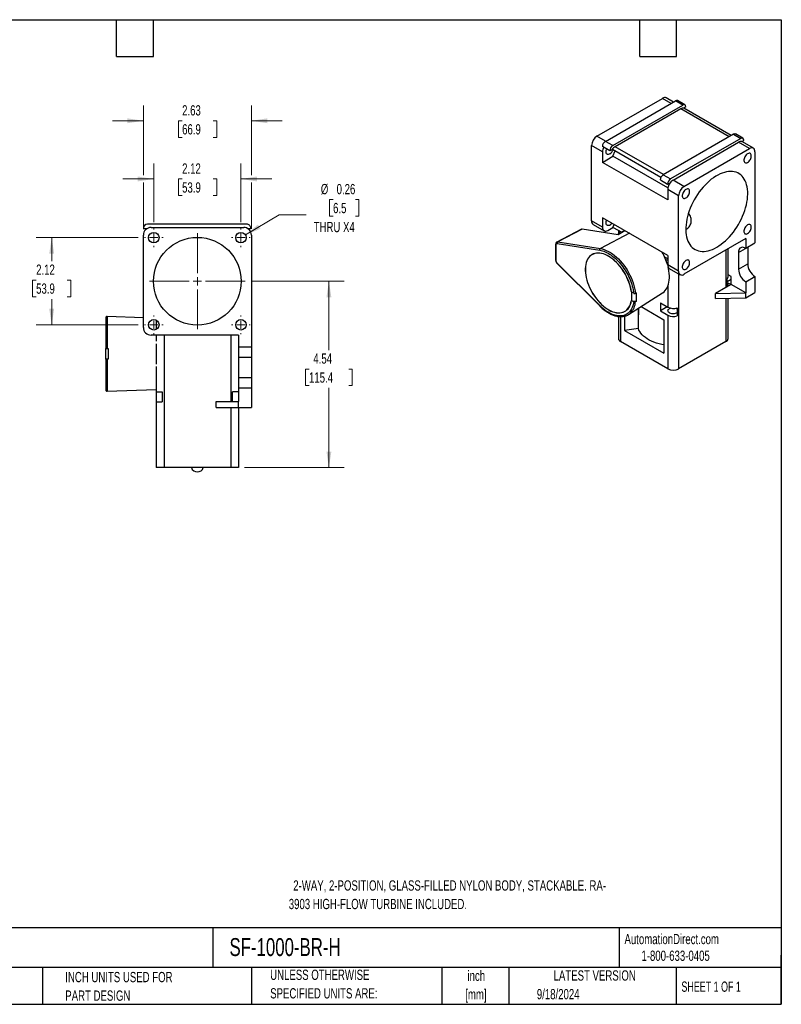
# Model space of a CAD drawing. Header units: inches. Extents: x 0.7 to 32.2, y 0.7 to 24.8.
# Tile 2 of 2: x 13.7 to 32.2, y 0.7 to 24.8. Entities that reach past the tile are written whole.
import ezdxf

# ---------------------------------------------------------------- set-up
doc = ezdxf.new("R2010")
doc.units = ezdxf.units.IN
doc.header["$LTSCALE"] = 3
doc.header["$MEASUREMENT"] = 0
doc.layers.add('TEXT', color=140, linetype='Continuous', lineweight=25)
doc.styles.add('SLDTEXTSTYLE0', font='TXT', dxfattribs={"width": 0.7})
doc.styles.add('SLDTEXTSTYLE1', font='TXT', dxfattribs={"width": 0.65})
doc.dimstyles.new('SLDDIMSTYLE1', dxfattribs={"dimtxt": 0.254883, "dimasz": 0.39, "dimexe": 0, "dimexo": 0.0625, "dimgap": 0.063721, "dimtad": 0, "dimtih": 1, "dimtoh": 1, "dimrnd": 1e-09, "dimzin": 12, "dimdsep": 46, "dimtxsty": 'SLDTEXTSTYLE0', "dimsah": 1, "dimcen": 0.09, "dimadec": 0, "dimazin": 3, "dimtfac": 1, "dimtofl": 0, "dimtmove": 0, "dimatfit": 3, "dimfxl": 0, "dimfrac": 2, "dimtolj": 1, "dimtzin": 12, "dimarcsym": 0})
doc.dimstyles.new('SLDDIMSTYLE2', dxfattribs={"dimtxt": 0.254883, "dimasz": 0.39, "dimexe": 0, "dimexo": 0.0625, "dimgap": 0.063721, "dimtad": 0, "dimtih": 1, "dimtoh": 1, "dimrnd": 1e-09, "dimzin": 12, "dimdsep": 46, "dimtxsty": 'SLDTEXTSTYLE0', "dimsah": 1, "dimcen": 0.09, "dimadec": 0, "dimazin": 3, "dimtfac": 1, "dimtmove": 0, "dimatfit": 0, "dimfxl": 0, "dimfrac": 2, "dimtolj": 1, "dimtzin": 12, "dimarcsym": 0})
doc.dimstyles.new('SLDDIMSTYLE3', dxfattribs={"dimtxt": 0.254883, "dimasz": 0.39, "dimexe": 0, "dimexo": 0.0625, "dimgap": 0.063721, "dimtad": 0, "dimtih": 1, "dimtoh": 1, "dimrnd": 1e-09, "dimdsep": 46, "dimtxsty": 'SLDTEXTSTYLE0', "dimsah": 1, "dimcen": 0, "dimadec": 0, "dimazin": 2, "dimtfac": 1, "dimtofl": 0, "dimtmove": 0, "dimatfit": 3, "dimfxl": 0, "dimfrac": 2, "dimtolj": 1, "dimtzin": 12, "dimarcsym": 0})

# ---------------------------------------------------------------- blocks, each defined once
blk = doc.blocks.new('_D_3')
at = {"color": 7, "linetype": 'Continuous', "lineweight": 0}
for p, q in [((16.581, 19.437), (14.097, 19.437)), ((14.472, 19.437), (14.472, 18.865)), ((14.093, 18.403), (14.007, 18.403)), ((14.007, 18.403), (14.007, 17.998)), ((14.85, 18.403), (14.936, 18.403)), ((14.936, 18.403), (14.936, 17.998)), ((14.007, 17.998), (14.093, 17.998)), ((14.472, 17.313), (14.472, 17.941)), ((14.936, 17.998), (14.85, 17.998)), ((16.581, 17.313), (14.097, 17.313))]:
    blk.add_line(p, q, dxfattribs=at)
at = {"color": 7, "linetype": 'Continuous', "lineweight": 18}
for points in [[(14.472, 19.437), (14.412, 19.047), (14.532, 19.047)], [(14.472, 17.313), (14.532, 17.703), (14.412, 17.703)]]:
    blk.add_solid(points, dxfattribs=at)
at = {"color": 7, "linetype": 'Continuous', "lineweight": 18, "char_height": 0.25, "attachment_point": 1, "style": 'SLDTEXTSTYLE0'}
for s, insert in [('2.12', (14.093, 18.782)), ('53.9', (14.093, 18.32))]:
    blk.add_mtext(s, dxfattribs=dict(at, insert=insert))
blk = doc.blocks.new('_D_4')
at = {"color": 7, "linetype": 'Continuous', "lineweight": 0}
for p, q in [((16.959, 19.815), (16.959, 21.243)), ((19.083, 19.815), (19.083, 21.243)), ((16.959, 20.868), (16.209, 20.868)), ((17.65, 20.868), (17.565, 20.868)), ((17.565, 20.868), (17.565, 20.463)), ((18.408, 20.868), (18.493, 20.868)), ((18.493, 20.868), (18.493, 20.463)), ((19.083, 20.868), (19.833, 20.868)), ((17.565, 20.463), (17.65, 20.463)), ((18.493, 20.463), (18.408, 20.463))]:
    blk.add_line(p, q, dxfattribs=at)
at = {"color": 7, "linetype": 'Continuous', "lineweight": 18}
for points in [[(16.959, 20.868), (16.569, 20.928), (16.569, 20.808)], [(19.083, 20.868), (19.473, 20.808), (19.473, 20.928)]]:
    blk.add_solid(points, dxfattribs=at)
at = {"color": 7, "linetype": 'Continuous', "lineweight": 18, "char_height": 0.25, "attachment_point": 1, "style": 'SLDTEXTSTYLE0'}
for s, insert in [('2.12', (17.65, 21.248)), ('53.9', (17.65, 20.785))]:
    blk.add_mtext(s, dxfattribs=dict(at, insert=insert))
blk = doc.blocks.new('_D_5')
at = {"color": 7, "linetype": 'Continuous', "lineweight": 0}
for p, q in [((16.705, 20.958), (16.705, 22.661)), ((19.337, 20.958), (19.337, 22.661)), ((16.705, 22.286), (15.955, 22.286)), ((17.65, 22.286), (17.565, 22.286)), ((17.565, 22.286), (17.565, 21.88)), ((18.408, 22.286), (18.493, 22.286)), ((18.493, 22.286), (18.493, 21.88)), ((19.337, 22.286), (20.087, 22.286)), ((17.565, 21.88), (17.65, 21.88)), ((18.493, 21.88), (18.408, 21.88)), ((16.705, 19.648), (16.705, 20.778)), ((19.337, 19.65), (19.337, 20.778))]:
    blk.add_line(p, q, dxfattribs=at)
at = {"color": 7, "linetype": 'Continuous', "lineweight": 18}
for points in [[(16.705, 22.286), (16.315, 22.346), (16.315, 22.226)], [(19.337, 22.286), (19.727, 22.226), (19.727, 22.346)]]:
    blk.add_solid(points, dxfattribs=at)
at = {"color": 7, "linetype": 'Continuous', "lineweight": 18, "char_height": 0.25, "attachment_point": 1, "style": 'SLDTEXTSTYLE0'}
for s, insert in [('2.63', (17.65, 22.665)), ('66.9', (17.65, 22.203))]:
    blk.add_mtext(s, dxfattribs=dict(at, insert=insert))
blk = doc.blocks.new('_D_6')
at = {"color": 7, "linetype": 'Continuous', "lineweight": 0}
for p, q in [((19.339, 18.375), (21.602, 18.375)), ((21.227, 18.375), (21.227, 16.698)), ((20.742, 16.235), (20.657, 16.235)), ((20.657, 16.235), (20.657, 15.83)), ((21.712, 16.235), (21.797, 16.235)), ((21.797, 16.235), (21.797, 15.83)), ((20.657, 15.83), (20.742, 15.83)), ((21.227, 13.833), (21.227, 15.773)), ((21.797, 15.83), (21.712, 15.83)), ((19.171, 13.833), (21.602, 13.833))]:
    blk.add_line(p, q, dxfattribs=at)
at = {"color": 7, "linetype": 'Continuous', "lineweight": 18}
for points in [[(21.227, 18.375), (21.167, 17.985), (21.287, 17.985)], [(21.227, 13.833), (21.287, 14.223), (21.167, 14.223)]]:
    blk.add_solid(points, dxfattribs=at)
at = {"color": 7, "linetype": 'Continuous', "lineweight": 18, "char_height": 0.25, "attachment_point": 1, "style": 'SLDTEXTSTYLE0'}
for s, insert in [('4.54', (20.848, 16.615)), ('115.4', (20.742, 16.153))]:
    blk.add_mtext(s, dxfattribs=dict(at, insert=insert))
blk = doc.blocks.new('_D_7')
at = {"color": 7, "linetype": 'Continuous', "lineweight": 0}
for p, q in [((21.328, 20.366), (21.243, 20.366)), ((21.243, 20.366), (21.243, 19.961)), ((21.874, 20.366), (21.959, 20.366)), ((21.959, 20.366), (21.959, 19.961)), ((19.193, 19.503), (20.013, 19.996)), ((20.013, 19.996), (20.669, 19.996)), ((21.243, 19.961), (21.328, 19.961)), ((21.959, 19.961), (21.874, 19.961))]:
    blk.add_line(p, q, dxfattribs=at)
at = {"color": 7, "linetype": 'Continuous', "lineweight": 18}
blk.add_solid([(19.193, 19.503), (19.558, 19.653), (19.496, 19.756)], dxfattribs=at)
at = {"color": 7, "linetype": 'Continuous', "lineweight": 18, "char_height": 0.25, "attachment_point": 1, "style": 'SLDTEXTSTYLE0'}
for s, insert in [('%%c', (21.03, 20.746)), ('0.26', (21.415, 20.746)), ('6.5', (21.328, 20.284)), ('THRU X4', (20.856, 19.821))]:
    blk.add_mtext(s, dxfattribs=dict(at, insert=insert))
blk = doc.blocks.new('SW_CENTERMARKSYMBOL_0')
at = {"color": 0, "linetype": 'Continuous', "lineweight": 18}
for p, q in [((-0.2, 0), (-0.228, 0)), ((0, 0), (-0.1, 0)), ((0, 0.2), (0, 0.228)), ((0, 0), (0, 0.1)), ((0, 0), (0, -0.1)), ((0, 0), (0.1, 0)), ((0.2, 0), (0.228, 0)), ((0, -0.2), (0, -0.228))]:
    blk.add_line(p, q, dxfattribs=at)
blk = doc.blocks.new('SW_CENTERMARKSYMBOL_1')
at = {"color": 0, "linetype": 'Continuous', "lineweight": 18}
for p, q in [((-0.2, 0), (-0.228, 0)), ((0, 0), (-0.1, 0)), ((0, 0.2), (0, 0.228)), ((0, 0), (0, 0.1)), ((0, 0), (0, -0.1)), ((0, 0), (0.1, 0)), ((0.2, 0), (0.228, 0)), ((0, -0.2), (0, -0.228))]:
    blk.add_line(p, q, dxfattribs=at)
blk = doc.blocks.new('SW_CENTERMARKSYMBOL_2')
at = {"color": 0, "linetype": 'Continuous', "lineweight": 18}
for p, q in [((-0.2, 0), (-0.228, 0)), ((0, 0), (-0.1, 0)), ((0, 0.2), (0, 0.228)), ((0, 0), (0, 0.1)), ((0, 0), (0, -0.1)), ((0, 0), (0.1, 0)), ((0.2, 0), (0.228, 0)), ((0, -0.2), (0, -0.228))]:
    blk.add_line(p, q, dxfattribs=at)
blk = doc.blocks.new('SW_CENTERMARKSYMBOL_3')
at = {"color": 0, "linetype": 'Continuous', "lineweight": 18}
for p, q in [((-0.2, 0), (-0.228, 0)), ((0, 0), (-0.1, 0)), ((0, 0.2), (0, 0.228)), ((0, 0), (0, 0.1)), ((0, 0), (0, -0.1)), ((0, 0), (0.1, 0)), ((0.2, 0), (0.228, 0)), ((0, -0.2), (0, -0.228))]:
    blk.add_line(p, q, dxfattribs=at)
blk = doc.blocks.new('SW_CENTERMARKSYMBOL_4')
at = {"color": 0, "linetype": 'Continuous', "lineweight": 18}
for p, q in [((0, 0.2), (0, 1.168)), ((-0.2, 0), (-1.168, 0)), ((0, 0), (-0.1, 0)), ((0, 0), (0, 0.1)), ((0, 0), (0, -0.1)), ((0, 0), (0.1, 0)), ((0.2, 0), (1.168, 0)), ((0, -0.2), (0, -1.168))]:
    blk.add_line(p, q, dxfattribs=at)

msp = doc.modelspace()

# ---------------------------------------------------------------- linework, layer by layer
for p, q in [((27.758, 21.91), (29.354, 22.833)), ((29.566, 22.711), (29.354, 22.833)), ((29.621, 22.743), (29.448, 22.843)), ((27.963, 21.784), (29.674, 22.773)), ((28.141, 21.681), (29.852, 22.67)), ((29.799, 22.577), (28.202, 21.654)), ((29.852, 22.67), (29.674, 22.773)), ((29.902, 22.675), (29.724, 22.778)), ((30.977, 21.897), (29.799, 22.577)), ((29.923, 22.624), (29.871, 22.594)), ((31.028, 21.926), (29.871, 22.594)), ((29.923, 22.629), (29.923, 22.624)), ((27.97, 21.788), (27.758, 21.91)), ((31.084, 21.959), (29.373, 20.969)), ((31.263, 21.856), (29.551, 20.867)), ((31.084, 21.959), (31.263, 21.856)), ((31.313, 21.861), (31.134, 21.964)), ((27.626, 19.845), (27.626, 21.681)), ((27.891, 21.528), (27.626, 21.681)), ((28.07, 21.558), (27.892, 21.661)), ((27.892, 21.657), (27.892, 21.661)), ((28.07, 21.554), (27.892, 21.657)), ((28.141, 21.681), (27.963, 21.784)), ((29.38, 20.973), (28.202, 21.654)), ((29.613, 20.839), (31.21, 21.762)), ((29.879, 20.685), (31.476, 21.609)), ((31.476, 21.609), (31.21, 21.762)), ((31.281, 21.779), (31.333, 21.809)), ((31.282, 21.779), (31.281, 21.779)), ((31.569, 21.618), (31.304, 21.771)), ((31.333, 21.809), (31.333, 21.815)), ((27.891, 21.528), (27.891, 21.273)), ((27.891, 21.273), (28.148, 21.421)), ((28.133, 21.59), (28.07, 21.554)), ((28.07, 21.554), (28.07, 21.558)), ((29.318, 20.906), (28.133, 21.59)), ((28.148, 21.421), (28.198, 21.552)), ((29.486, 20.649), (28.148, 21.421)), ((31.608, 21.532), (31.608, 19.307)), ((29.482, 20.355), (27.891, 21.273)), ((29.373, 20.969), (29.551, 20.867)), ((29.303, 20.847), (29.481, 20.744)), ((29.303, 20.847), (29.303, 20.843)), ((29.303, 20.843), (29.481, 20.74)), ((29.481, 20.74), (29.543, 20.776)), ((29.481, 20.744), (29.481, 20.74)), ((29.544, 20.775), (29.543, 20.776)), ((29.879, 20.685), (29.613, 20.839)), ((29.747, 20.457), (29.482, 20.61)), ((29.482, 20.61), (29.482, 20.355)), ((29.747, 18.62), (29.747, 20.457)), ((29.482, 19.005), (27.891, 19.923)), ((27.891, 19.923), (27.891, 19.692)), ((19.225, 19.764), (16.805, 19.762)), ((16.892, 19.685), (19.15, 19.687)), ((27.891, 19.692), (27.626, 19.845)), ((27.664, 19.759), (27.93, 19.606)), ((28.023, 19.615), (28.148, 19.687)), ((28.148, 19.687), (28.176, 19.759)), ((28.281, 19.61), (28.148, 19.687)), ((16.705, 19.662), (16.705, 19.657)), ((16.705, 19.657), (16.794, 19.657)), ((16.705, 17.249), (16.705, 19.498)), ((19.252, 19.657), (19.325, 19.657)), ((19.325, 19.657), (19.325, 19.664)), ((19.337, 19.5), (19.337, 16.775)), ((27.38, 19.642), (26.782, 19.33)), ((27.395, 19.645), (26.804, 19.334)), ((28.278, 19.506), (27.395, 19.645)), ((28.549, 19.543), (27.841, 19.171)), ((28.432, 19.611), (28.255, 19.51)), ((28.28, 19.61), (28.28, 19.524)), ((28.355, 19.567), (28.281, 19.61)), ((26.752, 19.275), (26.752, 18.891)), ((26.761, 18.879), (26.761, 19.263)), ((26.79, 19.294), (27.826, 19.131)), ((26.804, 19.334), (27.841, 19.171)), ((31.385, 19.413), (29.879, 18.544)), ((31.208, 19.076), (31.431, 19.205)), ((31.385, 19.413), (31.385, 19.178)), ((31.385, 19.178), (31.608, 19.307)), ((31.431, 19.205), (31.431, 18.797)), ((29.482, 19.005), (29.482, 18.773)), ((30.898, 19.132), (30.898, 18.219)), ((30.953, 18.484), (30.953, 19.164)), ((31.208, 19.076), (31.208, 18.668)), ((27.826, 17.781), (26.79, 18.815)), ((26.79, 18.806), (27.826, 17.772)), ((29.482, 18.917), (29.411, 18.958)), ((29.482, 18.878), (29.432, 18.907)), ((29.747, 18.62), (29.482, 18.773)), ((31.208, 18.668), (31.431, 18.797)), ((29.521, 18.687), (29.786, 18.534)), ((29.749, 18.555), (29.749, 16.24)), ((31.027, 18.487), (30.953, 18.529)), ((31.027, 18.293), (31.027, 18.487)), ((31.385, 18.362), (31.608, 18.491)), ((31.608, 18.491), (31.608, 18.1)), ((29.484, 18.254), (29.484, 17.744)), ((31.031, 18.296), (30.898, 18.219)), ((30.928, 18.236), (30.928, 18.429)), ((30.928, 18.371), (31.027, 18.429)), ((30.928, 18.348), (31.025, 18.292)), ((30.953, 18.251), (30.953, 18.288)), ((31.385, 18.092), (31.031, 18.296)), ((31.385, 18.362), (31.385, 18.092)), ((28.527, 17.564), (29.354, 18.09)), ((28.655, 18.082), (28.596, 18.116)), ((28.598, 18.115), (28.605, 18.111)), ((28.698, 18.082), (28.718, 18.095)), ((30.898, 18.219), (30.646, 18.074)), ((30.646, 18.074), (31.385, 18.092)), ((30.646, 17.953), (30.646, 18.074)), ((31.385, 17.971), (31.608, 18.1)), ((31.385, 17.971), (31.385, 18.092)), ((28.596, 17.907), (28.655, 17.873)), ((28.605, 17.902), (28.598, 17.906)), ((28.718, 17.886), (28.698, 17.873)), ((28.707, 17.892), (28.718, 17.886)), ((29.303, 17.849), (29.303, 17.653)), ((29.303, 17.849), (29.484, 17.744)), ((30.646, 17.953), (31.385, 17.971)), ((30.898, 17.959), (30.898, 16.904)), ((30.953, 16.98), (30.953, 17.96)), ((28.432, 17.524), (28.432, 17.174)), ((28.769, 17.718), (28.767, 17.559)), ((28.767, 17.226), (28.767, 17.717)), ((28.832, 17.758), (29.387, 17.438)), ((29.473, 17.751), (29.303, 17.653)), ((29.303, 17.653), (29.484, 17.548)), ((29.484, 17.548), (29.484, 16.24)), ((29.712, 17.728), (29.712, 17.532)), ((16.705, 17.484), (15.821, 17.515)), ((17.022, 17.202), (17.022, 17.425)), ((28.28, 17.516), (28.28, 16.98)), ((28.335, 17.512), (28.335, 16.904)), ((29.387, 17.438), (29.387, 16.623)), ((19.021, 17.062), (16.892, 17.062)), ((17.021, 17.062), (17.021, 16.911)), ((17.209, 17.062), (17.209, 13.833)), ((18.834, 17.062), (18.834, 15.444)), ((19.021, 17.062), (19.021, 16.775)), ((28.767, 17.226), (28.432, 17.174)), ((28.432, 17.174), (29.387, 16.623)), ((17.022, 16.357), (17.022, 16.853)), ((29.484, 16.24), (28.335, 16.904)), ((30.898, 16.904), (29.749, 16.24)), ((15.821, 16.733), (15.85, 16.733)), ((15.85, 16.733), (15.85, 16.477)), ((19.021, 16.775), (19.021, 16.525)), ((19.021, 16.775), (19.337, 16.775)), ((19.337, 16.775), (19.337, 16.525)), ((15.85, 16.477), (15.821, 16.477)), ((15.821, 16.477), (15.821, 15.695)), ((19.021, 16.525), (19.337, 16.525)), ((19.021, 16.525), (19.021, 16.025)), ((19.337, 16.525), (19.337, 16.025)), ((17.021, 16.3), (17.021, 15.675)), ((19.021, 16.025), (19.021, 15.775)), ((19.021, 16.025), (19.337, 16.025)), ((19.337, 16.025), (19.337, 15.775)), ((15.821, 15.695), (17.021, 15.737)), ((17.021, 15.675), (17.162, 15.675)), ((17.021, 15.675), (17.021, 15.435)), ((17.162, 15.675), (17.162, 15.435)), ((18.881, 15.444), (18.881, 15.675)), ((19.021, 15.675), (18.881, 15.675)), ((19.021, 15.775), (19.021, 15.444)), ((19.021, 15.775), (19.337, 15.775)), ((19.337, 15.775), (19.337, 15.296)), ((17.021, 15.435), (17.021, 13.833)), ((17.021, 15.435), (17.162, 15.435)), ((18.477, 15.296), (18.477, 15.444)), ((18.477, 15.444), (19.021, 15.444)), ((19.021, 15.296), (19.021, 15.444)), ((18.477, 15.296), (19.021, 15.296)), ((18.834, 15.296), (18.834, 13.833)), ((19.021, 15.296), (19.337, 15.296)), ((19.021, 15.296), (19.021, 13.833)), ((17.209, 13.833), (17.021, 13.833)), ((18.834, 13.833), (17.209, 13.833)), ((19.021, 13.833), (18.834, 13.833))]:
    msp.add_line(p, q)
at = {"flags": 128}
for points in [[(31.304, 21.771), (31.296, 21.775), (31.282, 21.779)], [(28.07, 21.477), (28.052, 21.469), (28.034, 21.465), (28.017, 21.467), (28.003, 21.473), (27.992, 21.484), (27.984, 21.5), (27.98, 21.519), (27.98, 21.541), (27.984, 21.564), (27.992, 21.589), (27.996, 21.597)], [(31.428, 21.273), (31.447, 21.286), (31.465, 21.303), (31.482, 21.323), (31.496, 21.346), (31.507, 21.37), (31.515, 21.395), (31.518, 21.418), (31.518, 21.44), (31.515, 21.459), (31.507, 21.475), (31.496, 21.486), (31.482, 21.493), (31.465, 21.494), (31.447, 21.49), (31.428, 21.482), (31.41, 21.469), (31.392, 21.452), (31.375, 21.431), (31.361, 21.408), (31.35, 21.384), (31.342, 21.36), (31.338, 21.336), (31.338, 21.314), (31.342, 21.295), (31.35, 21.28), (31.361, 21.269), (31.375, 21.262), (31.392, 21.261), (31.41, 21.264), (31.428, 21.273)], [(30.678, 19.205), (30.731, 19.237), (30.784, 19.275), (30.836, 19.316), (30.888, 19.361), (30.939, 19.409), (30.988, 19.461), (31.036, 19.516), (31.082, 19.573), (31.126, 19.633), (31.167, 19.696), (31.207, 19.76), (31.243, 19.826), (31.277, 19.893), (31.308, 19.961), (31.336, 20.03), (31.36, 20.098), (31.381, 20.167), (31.399, 20.235), (31.413, 20.303), (31.423, 20.369), (31.43, 20.434), (31.433, 20.497), (31.432, 20.558), (31.427, 20.617), (31.419, 20.673), (31.406, 20.726), (31.391, 20.775), (31.371, 20.822), (31.349, 20.864), (31.322, 20.903), (31.293, 20.937), (31.261, 20.967), (31.225, 20.993), (31.187, 21.014), (31.147, 21.031), (31.104, 21.043), (31.059, 21.049), (31.012, 21.052), (30.963, 21.049), (30.913, 21.041), (30.862, 21.029), (30.81, 21.012), (30.757, 20.99), (30.704, 20.964), (30.651, 20.933), (30.598, 20.898), (30.545, 20.859), (30.493, 20.816), (30.442, 20.769), (30.392, 20.719), (30.343, 20.665), (30.296, 20.609), (30.251, 20.55), (30.208, 20.489), (30.168, 20.425), (30.13, 20.36), (30.094, 20.294), (30.062, 20.226), (30.033, 20.158), (30.006, 20.089), (29.984, 20.02), (29.964, 19.952), (29.949, 19.884), (29.937, 19.817), (29.928, 19.751), (29.923, 19.687), (29.922, 19.625), (29.925, 19.566), (29.932, 19.508), (29.942, 19.454), (29.956, 19.402), (29.974, 19.354), (29.995, 19.31), (30.019, 19.269), (30.047, 19.233), (30.078, 19.201), (30.112, 19.173), (30.148, 19.149), (30.188, 19.13), (30.229, 19.116), (30.273, 19.107), (30.319, 19.102), (30.367, 19.102), (30.416, 19.108), (30.467, 19.118), (30.519, 19.132), (30.571, 19.152), (30.624, 19.176), (30.678, 19.205)], [(29.927, 20.406), (29.945, 20.419), (29.963, 20.436), (29.98, 20.456), (29.994, 20.479), (30.005, 20.503), (30.013, 20.528), (30.017, 20.551), (30.017, 20.573), (30.013, 20.592), (30.005, 20.608), (29.994, 20.619), (29.98, 20.626), (29.963, 20.627), (29.945, 20.623), (29.927, 20.615), (29.908, 20.602), (29.89, 20.585), (29.873, 20.564), (29.859, 20.541), (29.848, 20.517), (29.84, 20.493), (29.837, 20.469), (29.837, 20.447), (29.84, 20.428), (29.848, 20.413), (29.859, 20.402), (29.873, 20.395), (29.89, 20.394), (29.908, 20.397), (29.927, 20.406)], [(28.07, 19.743), (28.052, 19.734), (28.034, 19.731), (28.017, 19.732), (28.003, 19.739), (27.992, 19.75), (27.984, 19.765), (27.98, 19.785), (27.98, 19.806), (27.984, 19.83), (27.992, 19.854), (27.996, 19.863)], [(31.428, 19.538), (31.447, 19.552), (31.465, 19.569), (31.482, 19.589), (31.496, 19.612), (31.507, 19.636), (31.515, 19.66), (31.518, 19.684), (31.518, 19.706), (31.515, 19.725), (31.507, 19.74), (31.496, 19.752), (31.482, 19.758), (31.465, 19.76), (31.447, 19.756), (31.428, 19.747), (31.41, 19.734), (31.392, 19.717), (31.375, 19.697), (31.361, 19.674), (31.35, 19.65), (31.342, 19.626), (31.338, 19.602), (31.338, 19.58), (31.342, 19.561), (31.35, 19.545), (31.361, 19.534), (31.375, 19.528), (31.392, 19.526), (31.41, 19.53), (31.428, 19.538)], [(31.385, 19.178), (31.357, 19.192), (31.33, 19.2), (31.304, 19.202), (31.281, 19.199), (31.26, 19.191), (31.242, 19.177), (31.227, 19.158), (31.216, 19.134), (31.21, 19.107), (31.208, 19.076)], [(28.598, 18.115), (28.588, 18.173), (28.576, 18.231), (28.559, 18.291), (28.539, 18.35), (28.516, 18.41), (28.489, 18.469), (28.46, 18.527), (28.428, 18.584), (28.393, 18.639), (28.356, 18.692), (28.316, 18.743), (28.275, 18.791), (28.232, 18.835), (28.188, 18.877), (28.143, 18.915), (28.098, 18.949), (28.052, 18.979), (28.005, 19.005), (27.959, 19.026), (27.914, 19.042), (27.869, 19.054), (27.826, 19.061), (27.784, 19.063), (27.744, 19.061), (27.705, 19.053), (27.669, 19.041), (27.635, 19.024), (27.605, 19.002), (27.576, 18.976), (27.551, 18.945), (27.53, 18.911), (27.511, 18.872), (27.497, 18.83), (27.485, 18.785), (27.478, 18.737), (27.474, 18.686), (27.474, 18.633), (27.478, 18.577), (27.485, 18.52), (27.497, 18.462), (27.511, 18.403), (27.53, 18.343), (27.551, 18.284), (27.576, 18.225), (27.605, 18.166), (27.635, 18.109), (27.669, 18.053), (27.705, 17.999), (27.744, 17.947), (27.784, 17.897), (27.826, 17.851), (27.869, 17.808), (27.914, 17.768), (27.959, 17.732), (28.005, 17.7), (28.052, 17.673), (28.098, 17.649), (28.143, 17.631), (28.188, 17.617), (28.232, 17.607), (28.275, 17.603), (28.316, 17.603), (28.356, 17.609), (28.393, 17.619), (28.428, 17.634), (28.46, 17.653), (28.489, 17.677), (28.516, 17.706), (28.539, 17.738), (28.559, 17.775), (28.576, 17.815), (28.588, 17.859), (28.598, 17.906)], [(28.596, 18.116), (28.587, 18.174), (28.574, 18.232), (28.557, 18.291), (28.537, 18.351), (28.514, 18.41), (28.488, 18.469), (28.458, 18.527), (28.426, 18.583), (28.392, 18.638), (28.354, 18.691), (28.315, 18.741), (28.274, 18.789), (28.232, 18.834), (28.188, 18.875), (28.143, 18.913), (28.097, 18.947), (28.051, 18.977), (28.005, 19.003), (27.96, 19.024), (27.914, 19.04), (27.87, 19.052), (27.827, 19.059), (27.785, 19.061), (27.744, 19.058), (27.706, 19.051), (27.67, 19.038), (27.637, 19.021), (27.606, 19), (27.578, 18.974), (27.553, 18.943), (27.531, 18.909), (27.513, 18.871), (27.498, 18.829), (27.487, 18.784), (27.48, 18.736), (27.476, 18.685), (27.476, 18.632), (27.48, 18.576), (27.487, 18.52), (27.498, 18.462), (27.513, 18.403), (27.531, 18.343), (27.553, 18.284), (27.578, 18.225), (27.606, 18.167), (27.637, 18.109), (27.67, 18.054), (27.706, 18), (27.744, 17.948), (27.785, 17.899), (27.827, 17.853), (27.87, 17.81), (27.914, 17.77), (27.96, 17.734), (28.005, 17.702), (28.051, 17.675), (28.097, 17.652), (28.143, 17.633), (28.188, 17.619), (28.232, 17.61), (28.274, 17.605), (28.315, 17.606), (28.354, 17.611), (28.392, 17.621), (28.426, 17.636), (28.458, 17.655), (28.488, 17.679), (28.514, 17.708), (28.537, 17.74), (28.557, 17.777), (28.574, 17.817), (28.587, 17.86), (28.596, 17.907)], [(27.841, 19.171), (27.888, 19.161), (27.937, 19.146), (27.986, 19.127), (28.036, 19.103), (28.085, 19.074), (28.135, 19.041), (28.184, 19.004), (28.233, 18.963), (28.28, 18.918), (28.326, 18.87), (28.371, 18.819), (28.413, 18.764), (28.454, 18.708), (28.492, 18.649), (28.528, 18.588), (28.561, 18.526), (28.59, 18.463), (28.617, 18.399), (28.64, 18.335), (28.66, 18.271), (28.677, 18.207), (28.689, 18.144), (28.698, 18.082)], [(29.927, 18.671), (29.945, 18.685), (29.963, 18.702), (29.98, 18.722), (29.994, 18.745), (30.005, 18.769), (30.013, 18.793), (30.017, 18.817), (30.017, 18.839), (30.013, 18.858), (30.005, 18.873), (29.994, 18.885), (29.98, 18.891), (29.963, 18.893), (29.945, 18.889), (29.927, 18.88), (29.908, 18.867), (29.89, 18.85), (29.873, 18.83), (29.859, 18.807), (29.848, 18.783), (29.84, 18.759), (29.837, 18.735), (29.837, 18.713), (29.84, 18.694), (29.848, 18.678), (29.859, 18.667), (29.873, 18.661), (29.89, 18.659), (29.908, 18.663), (29.927, 18.671)], [(29.355, 18.091), (29.362, 18.095), (29.393, 18.119), (29.421, 18.148), (29.446, 18.181), (29.468, 18.218), (29.486, 18.258), (29.501, 18.303), (29.512, 18.35), (29.52, 18.401), (29.524, 18.454), (29.524, 18.509), (29.52, 18.567), (29.512, 18.626), (29.501, 18.687), (29.495, 18.714)], [(29.712, 17.606), (29.708, 17.603), (29.687, 17.593), (29.663, 17.586), (29.637, 17.582), (29.61, 17.582), (29.584, 17.584), (29.559, 17.589), (29.536, 17.598), (29.517, 17.609), (29.502, 17.622), (29.493, 17.636), (29.489, 17.652), (29.49, 17.667), (29.497, 17.682), (29.509, 17.696), (29.526, 17.708), (29.526, 17.708)], [(29.526, 17.708), (29.547, 17.718), (29.552, 17.719)], [(29.682, 17.719), (29.698, 17.713), (29.712, 17.705)], [(15.821, 17.515), (15.821, 17.515), (15.821, 17.509), (15.821, 17.498), (15.821, 17.482), (15.821, 17.461), (15.821, 17.435), (15.821, 17.403), (15.821, 17.367), (15.821, 17.326), (15.821, 17.281), (15.821, 17.232), (15.821, 17.179), (15.821, 17.123), (15.821, 17.064), (15.821, 17.001), (15.821, 16.937), (15.821, 16.871), (15.821, 16.802), (15.821, 16.733)], [(29.386, 16.828), (29.338, 16.836), (29.272, 16.851), (29.207, 16.869), (29.146, 16.89), (29.088, 16.914), (29.033, 16.941), (28.983, 16.97), (28.937, 17.001), (28.895, 17.035), (28.859, 17.07), (28.828, 17.108), (28.802, 17.146), (28.781, 17.186), (28.767, 17.226)]]:
    msp.add_lwpolyline(points, dxfattribs=at)
for centre, radius in [((16.959, 19.437), 0.128), ((18.021, 18.375), 1.068), ((19.083, 19.437), 0.128), ((16.959, 17.313), 0.128), ((19.083, 17.313), 0.128)]:
    msp.add_circle(centre, radius)
for centre, radius, start, end in [((29.409, 22.76), 0.0916, 64.7939, 126.5748), ((29.703, 22.735), 0.048, 64.0703, 127.2985), ((29.859, 22.484), 0.11, 83.8247, 122.9106), ((29.88, 22.636), 0.0437, 350.7965, 129.2682), ((27.912, 21.669), 0.286, 122.504, 177.5212), ((31.114, 21.919), 0.0493, 65.0286, 126.3402), ((31.29, 21.822), 0.0437, 350.7965, 129.2682), ((28.153, 21.52), 0.262, 152.5986, 178.2658), ((28.045, 21.654), 0.154, 122.6327, 177.3924), ((28.224, 21.551), 0.154, 122.6327, 177.3924), ((28.33, 21.442), 0.247, 121.244, 143.1816), ((31.269, 21.67), 0.11, 83.8247, 122.9106), ((31.527, 21.545), 0.082, 351.3252, 128.7395), ((27.963, 21.644), 0.198, 302.7471, 341.1607), ((29.456, 20.84), 0.154, 122.6327, 177.3924), ((29.634, 20.737), 0.154, 122.6327, 177.3924), ((29.767, 20.597), 0.285, 141.2763, 177.4281), ((29.741, 20.628), 0.247, 121.244, 143.1816), ((30.033, 20.444), 0.286, 122.504, 177.5212), ((16.805, 19.662), 0.1, 90.0435, 180), ((16.892, 19.498), 0.187, 90.0435, 180), ((19.15, 19.5), 0.187, 0, 90.0435), ((19.225, 19.664), 0.1, 0, 90.0435), ((27.719, 19.835), 0.094, 174.3376, 234.3502), ((27.972, 19.679), 0.082, 171.3147, 308.6746), ((27.98, 19.891), 0.173, 301.4101, 324.5854), ((27.391, 19.62), 0.0246, 79.3316, 116.4294), ((28.369, 19.625), 0.0891, 189.2991, 238.9172), ((26.798, 19.298), 0.0359, 79.343, 116.1075), ((28.11, 18.369), 1.428, 16.0626, 30.0123), ((29.573, 18.763), 0.0916, 173.4667, 235.2211), ((31.812, 18.813), 0.381, 182.3869, 237.6131), ((29.828, 18.608), 0.082, 171.3151, 308.6742), ((30.877, 18.487), 0.076, 311.2204, 358.2717), ((31.589, 18.684), 0.381, 182.3869, 237.6131), ((30.881, 18.289), 0.0718, 316.1929, 49.5064), ((27.87, 17.99), 0.855, 352.9776, 7.0224), ((28.258, 17.909), 0.441, 316.863, 355.4028), ((28.363, 17.823), 0.307, 290.0319, 315.1641), ((29.618, 18.006), 0.294, 242.939, 288.6408), ((29.618, 17.81), 0.294, 242.939, 288.6408), ((15.82, 17.485), 0.03, 87.9999, 180), ((16.892, 17.249), 0.187, 180, 270), ((28.372, 16.988), 0.0918, 184.7823, 246.5379), ((30.86, 16.989), 0.0942, 294.3332, 354.3466), ((29.617, 16.495), 0.287, 242.4805, 297.5195), ((15.82, 15.725), 0.03, 180, 272), ((18.021, 13.877), 0.15, 197.0576, 342.9424)]:
    msp.add_arc(centre, radius, start, end)
msp.add_ellipse((46.486, 28.982), major_axis=(18.676, 9.818), ratio=0.017341, start_param=2.871651, end_param=2.907859)
for points, knots in [([(29.924, 19.636), (29.94, 19.645), (29.971, 19.664), (30.007, 19.703), (30.035, 19.748), (30.052, 19.797), (30.059, 19.85), (30.054, 19.905), (30.036, 19.959), (30.013, 20), (29.993, 20.02), (29.987, 20.026)], [0, 0, 0, 0, 0.109859, 0.223262, 0.336696, 0.453647, 0.570623, 0.695817, 0.820984, 0.947768, 1, 1, 1, 1]), ([(26.782, 19.33), (26.781, 19.329), (26.774, 19.327), (26.765, 19.318), (26.757, 19.304), (26.753, 19.29), (26.752, 19.28), (26.752, 19.275)], [0, 0, 0, 0, 0.0785739, 0.3207498, 0.5524155, 0.7919987, 1, 1, 1, 1]), ([(26.752, 19.275), (26.752, 19.274), (26.752, 19.272), (26.754, 19.269), (26.757, 19.265), (26.76, 19.264), (26.761, 19.263)], [0, 0, 0, 0, 0.230926, 0.487284, 0.743642, 1, 1, 1, 1]), ([(26.761, 19.263), (26.761, 19.273), (26.764, 19.282), (26.774, 19.293), (26.781, 19.295), (26.79, 19.294)], [0, 0, 0, 0, 0.5, 0.5, 1, 1, 1, 1]), ([(26.804, 19.334), (26.799, 19.331), (26.794, 19.324), (26.788, 19.31), (26.788, 19.301), (26.79, 19.294)], [0, 0, 0, 0, 0.5, 0.5, 1, 1, 1, 1]), ([(27.826, 19.131), (27.824, 19.138), (27.825, 19.147), (27.83, 19.162), (27.835, 19.168), (27.841, 19.171)], [0, 0, 0, 0, 0.5, 0.5, 1, 1, 1, 1]), ([(27.826, 19.131), (27.87, 19.124), (27.915, 19.111), (28.006, 19.072), (28.052, 19.046), (28.144, 18.983), (28.189, 18.946), (28.276, 18.862), (28.319, 18.816), (28.398, 18.716), (28.434, 18.662), (28.501, 18.551), (28.531, 18.493), (28.582, 18.375), (28.603, 18.315), (28.636, 18.197), (28.648, 18.138), (28.655, 18.082)], [0, 0, 0, 0, 0.125, 0.125, 0.25, 0.25, 0.375, 0.375, 0.5, 0.5, 0.625, 0.625, 0.75, 0.75, 0.875, 0.875, 1, 1, 1, 1]), ([(26.752, 18.891), (26.752, 18.891), (26.752, 18.885), (26.753, 18.875), (26.756, 18.862), (26.761, 18.848), (26.766, 18.839), (26.769, 18.833)], [0, 0, 0, 0, 0.029438, 0.296341, 0.495448, 0.688186, 1, 1, 1, 1]), ([(26.752, 18.891), (26.752, 18.89), (26.752, 18.888), (26.754, 18.885), (26.757, 18.882), (26.76, 18.88), (26.761, 18.879)], [0, 0, 0, 0, 0.233377, 0.488918, 0.744459, 1, 1, 1, 1]), ([(26.79, 18.815), (26.781, 18.823), (26.774, 18.834), (26.764, 18.857), (26.761, 18.869), (26.761, 18.879)], [0, 0, 0, 0, 0.5, 0.5, 1, 1, 1, 1]), ([(26.769, 18.833), (26.773, 18.827), (26.778, 18.818), (26.786, 18.81), (26.789, 18.807), (26.79, 18.806)], [0, 0, 0, 0, 0.628871, 0.875468, 1, 1, 1, 1]), ([(26.79, 18.815), (26.789, 18.814), (26.788, 18.811), (26.788, 18.808), (26.789, 18.807), (26.79, 18.806), (26.79, 18.806)], [0, 0, 0, 0, 0.302944, 0.605889, 0.908833, 1, 1, 1, 1]), ([(28.605, 17.902), (28.606, 17.906), (28.607, 17.916), (28.608, 17.93), (28.61, 17.944), (28.611, 17.958), (28.612, 17.973), (28.612, 17.987), (28.612, 18.006), (28.612, 18.029), (28.61, 18.056), (28.608, 18.083), (28.606, 18.102), (28.605, 18.111)], [0, 0, 0, 0, 0.0715118, 0.1429351, 0.2143066, 0.2856632, 0.3570416, 0.4284786, 0.5000109, 0.6250911, 0.7499845, 0.8748884, 1, 1, 1, 1]), ([(28.655, 18.082), (28.658, 18.08), (28.661, 18.079), (28.669, 18.077), (28.673, 18.077), (28.685, 18.077), (28.693, 18.079), (28.698, 18.082)], [0, 0, 0, 0, 0.25, 0.25, 0.5, 0.5, 1, 1, 1, 1]), ([(27.826, 17.781), (27.826, 17.78), (27.825, 17.777), (27.825, 17.774), (27.825, 17.773), (27.826, 17.772), (27.826, 17.772)], [0, 0, 0, 0, 0.305448, 0.610895, 0.916343, 1, 1, 1, 1]), ([(28.655, 17.873), (28.628, 17.675), (28.519, 17.55), (28.197, 17.514), (28.002, 17.605), (27.826, 17.781)], [0, 0, 0, 0, 0.5, 0.5, 1, 1, 1, 1]), ([(27.826, 17.772), (27.828, 17.77), (27.842, 17.756), (27.87, 17.73), (27.908, 17.696), (27.948, 17.665), (27.989, 17.636), (28.03, 17.609), (28.072, 17.586), (28.114, 17.565), (28.156, 17.548), (28.197, 17.533), (28.239, 17.523), (28.279, 17.515), (28.32, 17.512), (28.359, 17.512), (28.398, 17.516), (28.433, 17.523), (28.454, 17.53), (28.464, 17.533)], [0, 0, 0, 0, 0.008806, 0.068668, 0.129248, 0.190386, 0.251965, 0.313901, 0.376132, 0.438618, 0.501333, 0.564263, 0.627409, 0.690791, 0.754444, 0.81843, 0.882842, 0.94782, 1, 1, 1, 1]), ([(28.605, 17.902), (28.613, 17.898), (28.629, 17.89), (28.659, 17.886), (28.687, 17.886), (28.702, 17.89), (28.707, 17.892)], [0, 0, 0, 0, 0.278924, 0.557917, 0.835033, 1, 1, 1, 1]), ([(28.698, 17.873), (28.695, 17.872), (28.692, 17.87), (28.685, 17.868), (28.681, 17.868), (28.669, 17.868), (28.661, 17.87), (28.655, 17.873)], [0, 0, 0, 0, 0.25, 0.25, 0.5, 0.5, 1, 1, 1, 1]), ([(15.79, 17.484), (15.79, 17.484), (15.79, 17.483), (15.79, 17.468), (15.79, 17.443), (15.79, 17.407), (15.79, 17.362), (15.79, 17.309), (15.79, 17.246), (15.79, 17.175), (15.79, 17.095), (15.79, 17.01), (15.79, 16.921), (15.79, 16.828), (15.79, 16.765), (15.79, 16.733)], [0, 0, 0, 0, 0.066161, 0.14494, 0.223736, 0.30058, 0.37744, 0.454284, 0.531145, 0.609924, 0.68872, 0.7675, 0.846295, 0.923144, 1, 1, 1, 1]), ([(15.79, 16.733), (15.79, 16.733), (15.791, 16.733), (15.794, 16.733), (15.797, 16.733), (15.805, 16.733), (15.813, 16.733), (15.821, 16.733)], [0, 0, 0, 0, 0.25, 0.25, 0.5, 0.5, 1, 1, 1, 1]), ([(15.79, 16.477), (15.79, 16.483), (15.79, 16.495), (15.79, 16.514), (15.79, 16.532), (15.79, 16.55), (15.79, 16.569), (15.79, 16.587), (15.79, 16.61), (15.79, 16.637), (15.79, 16.669), (15.79, 16.701), (15.79, 16.723), (15.79, 16.733)], [0, 0, 0, 0, 0.0715118, 0.1429351, 0.2143066, 0.2856632, 0.3570416, 0.4284786, 0.5000109, 0.6250911, 0.7499845, 0.8748884, 1, 1, 1, 1]), ([(15.79, 16.477), (15.79, 16.446), (15.79, 16.382), (15.79, 16.29), (15.79, 16.2), (15.79, 16.115), (15.79, 16.036), (15.79, 15.965), (15.79, 15.902), (15.79, 15.848), (15.79, 15.803), (15.79, 15.768), (15.79, 15.742), (15.79, 15.727), (15.79, 15.726), (15.79, 15.726)], [0, 0, 0, 0, 0.076863, 0.153735, 0.232531, 0.311343, 0.390139, 0.468951, 0.54581, 0.622686, 0.699545, 0.776421, 0.855216, 0.934029, 1, 1, 1, 1]), ([(15.821, 16.477), (15.817, 16.477), (15.813, 16.477), (15.806, 16.477), (15.802, 16.477), (15.794, 16.477), (15.79, 16.477), (15.79, 16.477)], [0, 0, 0, 0, 0.25, 0.25, 0.5, 0.5, 1, 1, 1, 1])]:
    msp.add_open_spline(points, degree=3, knots=knots)
at = {"layer": 'TEXT'}
for p, q in [((0.75, 24.75), (32.25, 24.75)), ((16.05, 23.85), (16.05, 24.75)), ((16.95, 23.85), (16.95, 24.75)), ((28.8, 23.85), (28.8, 24.75)), ((29.7, 23.85), (29.7, 24.75)), ((32.25, 24.75), (32.25, 0.75)), ((16.05, 23.85), (16.95, 23.85)), ((28.8, 23.85), (29.7, 23.85)), ((32.25, 2.613), (0.75, 2.613)), ((18.397, 2.613), (18.397, 1.65)), ((28.296, 2.613), (28.296, 1.65)), ((32.25, 0.75), (32.25, 1.95)), ((32.25, 1.65), (0.75, 1.65)), ((14.25, 1.65), (14.25, 0.75)), ((19.344, 1.65), (19.344, 0.75)), ((23.979, 1.65), (23.979, 0.75)), ((25.608, 1.65), (25.608, 0.75)), ((29.687, 1.65), (29.687, 0.75)), ((0.75, 0.75), (32.25, 0.75))]:
    msp.add_line(p, q, dxfattribs=at)

# ---------------------------------------------------------------- block references
at = {"color": 7, "linetype": 'Continuous', "lineweight": 0}
for name, p in [('SW_CENTERMARKSYMBOL_3', (16.959, 19.437)), ('SW_CENTERMARKSYMBOL_4', (18.021, 18.375)), ('SW_CENTERMARKSYMBOL_0', (19.083, 19.437)), ('SW_CENTERMARKSYMBOL_2', (16.959, 17.313)), ('SW_CENTERMARKSYMBOL_1', (19.083, 17.313))]:
    msp.add_blockref(name, p, dxfattribs=at)

# ---------------------------------------------------------------- texts
at = {"color": 7, "linetype": 'Continuous', "lineweight": 0, "char_height": 0.25, "attachment_point": 1, "style": 'SLDTEXTSTYLE0'}
for s, insert in [('2-WAY, 2-POSITION, GLASS-FILLED NYLON BODY, STACKABLE. RA-', (20.358, 3.772)), ('3903 HIGH-FLOW TURBINE INCLUDED.', (20.249, 3.32))]:
    msp.add_mtext(s, dxfattribs=dict(at, insert=insert))
at = {"color": 179, "linetype": 'Continuous', "lineweight": 18, "char_height": 0.25, "attachment_point": 1, "style": 'SLDTEXTSTYLE0'}
for s, insert in [('AutomationDirect.com', (28.429, 2.466)), ('1-800-633-0405', (28.842, 2.059))]:
    msp.add_mtext(s, dxfattribs=dict(at, insert=insert))
at = {"layer": 'TEXT'}
for s, insert, char_height, attachment_point, style in [('SF-1000-BR-H', (18.804, 2.364), 0.4375, 1, 'SLDTEXTSTYLE0'), ('INCH UNITS USED FOR', (14.803, 1.539), 0.25, 1, 'SLDTEXTSTYLE0'), ('UNLESS OTHERWISE', (19.796, 1.595), 0.25, 1, 'SLDTEXTSTYLE0'), ('inch', (24.818, 1.571), 0.25, 2, 'SLDTEXTSTYLE0'), ('LATEST VERSION', (27.703, 1.578), 0.25, 2, 'SLDTEXTSTYLE0'), ('SHEET 1 OF 1', (29.816, 1.305), 0.25, 1, 'SLDTEXTSTYLE1'), ('PART DESIGN', (14.803, 1.087), 0.25, 1, 'SLDTEXTSTYLE0'), ('SPECIFIED UNITS ARE:', (19.796, 1.143), 0.25, 1, 'SLDTEXTSTYLE0'), ('[mm]', (24.809, 1.119), 0.25, 2, 'SLDTEXTSTYLE0'), ('9/18/2024', (26.293, 1.123), 0.25, 1, 'SLDTEXTSTYLE0')]:
    msp.add_mtext(s, dxfattribs=dict(at, insert=insert, char_height=char_height, attachment_point=attachment_point, style=style))

# ---------------------------------------------------------------- dimensions: what is measured, and where the dimension line sits
at = {"color": 7, "linetype": 'Continuous', "lineweight": 18}
for base, p1, p2, angle, dimstyle, picture, middle in [((19.337, 22.286), (16.705, 19.498), (19.337, 19.5), 0, 'SLDDIMSTYLE2', '_D_5', (18.029, 22.286)), ((14.472, 17.313), (16.731, 19.437), (16.731, 17.313), 90, 'SLDDIMSTYLE1', '_D_3', (14.472, 18.403)), ((21.227, 18.375), (19.021, 13.833), (19.189, 18.375), 90, 'SLDDIMSTYLE1', '_D_6', (21.227, 16.235))]:
    dim = msp.add_linear_dim(base=base, p1=p1, p2=p2, angle=angle, dimstyle=dimstyle, dxfattribs=at)
    dim.commit()
    dim.dimension.update_dxf_attribs({"geometry": picture, "text_midpoint": middle, "dimtype": 160})
dim = msp.add_linear_dim(base=(19.083, 20.868), p1=(16.959, 19.665), p2=(19.083, 19.665), dimstyle='SLDDIMSTYLE2', dxfattribs=at)
dim.commit()
dim.dimension.update_dxf_attribs({"geometry": '_D_4', "text_midpoint": (18.029, 20.868), "dimtype": 160})
dim = msp.add_diameter_dim_2p(p1=(18.974, 19.371), p2=(19.193, 19.503), text='<>\\PTHRU X4', dimstyle='SLDDIMSTYLE3', dxfattribs=at)
dim.commit()
dim.dimension.update_dxf_attribs({"geometry": '_D_7', "text_midpoint": (21.601, 20.128), "dimtype": 163})

doc.saveas('drawing.dxf')
